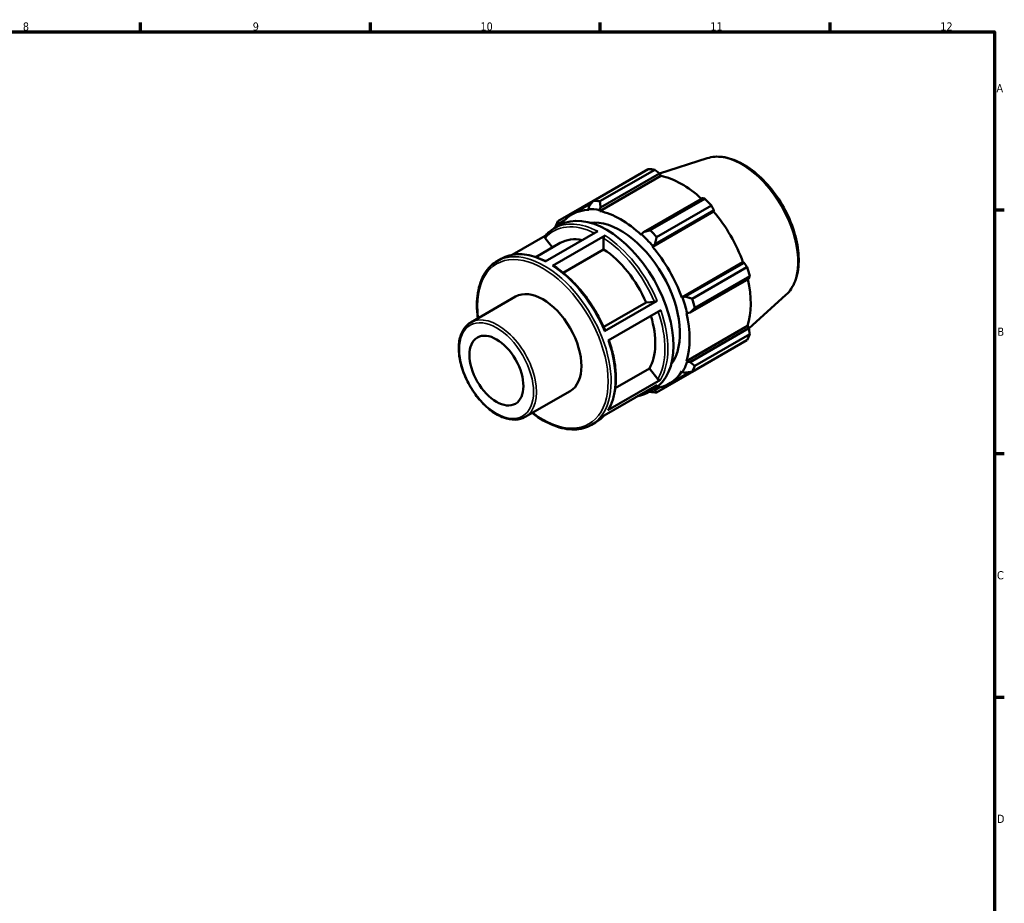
# Model space of a CAD drawing. Header units: millimetres. Extents: x 0 to 931, y 0 to 594.
# Tile 4 of 4: x 524 to 824, y 308 to 578. Entities that reach past the tile are written whole.
import ezdxf

# ---------------------------------------------------------------- set-up
doc = ezdxf.new("R2010")
doc.units = ezdxf.units.MM
for name, color, linetype, lineweight in [('Border (ISO)', 7, 'Continuous', 70), ('Visible (ISO)', 7, 'Continuous', 50), ('Visible Narrow (ISO)', 7, 'Continuous', 35)]:
    doc.layers.add(name, color=color, linetype=linetype, lineweight=lineweight)
doc.styles.add('Note Text (ISO)', font='tahoma.ttf')

# ---------------------------------------------------------------- blocks, each defined once
blk = doc.blocks.new('Borders Default Border')
at = {"layer": 'Border (ISO)'}
for p, q in [((560.67, 574), (560.67, 576.9)), ((630.75, 574), (630.75, 576.9)), ((700.83, 574), (700.83, 576.9)), ((770.92, 574), (770.92, 576.9)), ((821, 519.75), (823.9, 519.75)), ((821, 445.5), (823.9, 445.5)), ((821, 371.25), (823.9, 371.25))]:
    blk.add_line(p, q, dxfattribs=at)
at = {"layer": 'Border (ISO)', "flags": 128}
blk.add_lwpolyline([(20, 20), (20, 574), (821, 574), (821, 20), (20, 20)], dxfattribs=at)
at = {"layer": 'Border (ISO)', "color": 232, "true_color": 0xca0064, "char_height": 2.5, "attachment_point": 7, "style": 'Note Text (ISO)'}
for s, insert in [('8', (524.81, 574.34)), ('9', (594.88, 574.35)), ('10', (664.29, 574.35)), ('11', (734.37, 574.4)), ('12', (804.46, 574.4)), ('A', (821.59, 555.62)), ('B', (821.89, 481.37)), ('C', (821.73, 407.08)), ('D', (821.73, 332.88))]:
    blk.add_mtext(s, dxfattribs=dict(at, insert=insert))

msp = doc.modelspace()

# ---------------------------------------------------------------- linework, layer by layer
at = {"layer": 'Visible (ISO)'}
for p, q in [((733.412, 535.506), (718.85, 530.873)), ((698.719, 522.552), (715.432, 532.176)), ((717.407, 531.985), (700.694, 522.36)), ((700.671, 519.399), (719.317, 530.136)), ((700.919, 520.525), (718.866, 530.86)), ((718.866, 530.86), (719.317, 530.136)), ((698.651, 522.465), (687.884, 516.264)), ((731.93, 523.337), (713.983, 513.002)), ((716.018, 513.536), (732.73, 523.16)), ((692.147, 518.34), (698.124, 521.782)), ((697.421, 520.864), (697.177, 520.019)), ((697.177, 520.019), (697.282, 519.727)), ((700.603, 519.687), (700.919, 520.525)), ((700.671, 519.399), (700.603, 519.687)), ((716.715, 508.536), (735.362, 519.274)), ((717.481, 509.312), (735.428, 519.647)), ((734.706, 521.077), (717.993, 511.453)), ((735.428, 519.647), (735.362, 519.274)), ((688.183, 515.504), (689.721, 516.389)), ((683.995, 503.999), (700.032, 513.234)), ((686.685, 514.086), (688.394, 515.071)), ((688.143, 514.926), (688.183, 515.504)), ((684.01, 511.864), (673.912, 506.05)), ((684.012, 511.151), (686.289, 508.32)), ((702.295, 511.918), (686.258, 502.683)), ((701.842, 511.133), (701.842, 507.724)), ((713.395, 512.321), (713.326, 512.111)), ((713.983, 513.002), (713.395, 512.321)), ((681.173, 505.374), (688.628, 509.666)), ((701.842, 507.724), (689.472, 500.6)), ((716.715, 508.536), (716.82, 508.708)), ((716.82, 508.708), (717.481, 509.312)), ((669.391, 504.128), (670.648, 504.851)), ((725.664, 493.036), (744.311, 503.774)), ((744.666, 503.647), (726.719, 493.312)), ((728.829, 492.685), (745.541, 502.309)), ((744.311, 503.774), (744.666, 503.647)), ((728.168, 488.433), (746.115, 498.768)), ((746.359, 499.554), (729.647, 489.93)), ((661.325, 485.433), (675.014, 493.316)), ((725.865, 493.041), (725.664, 493.036)), ((726.719, 493.312), (725.865, 493.041)), ((757.409, 493.835), (746.125, 483.595)), ((701.854, 484.101), (714.762, 491.534)), ((702.121, 482.829), (718.158, 492.065)), ((714.762, 491.534), (717.313, 491.768)), ((719.28, 489.146), (703.242, 479.911)), ((727.068, 488.309), (727.284, 488.264)), ((727.284, 488.264), (728.168, 488.433)), ((727.068, 473.677), (745.715, 484.415)), ((746.115, 483.664), (728.168, 473.329)), ((745.715, 484.415), (746.115, 483.664)), ((729.647, 472.213), (746.359, 481.837)), ((745.541, 480.025), (728.829, 470.401)), ((705.388, 465.37), (715.787, 471.359)), ((715.787, 471.359), (718.338, 468.186)), ((717.993, 464.112), (734.706, 473.737)), ((727.284, 473.474), (727.068, 473.677)), ((728.168, 473.329), (727.284, 473.474)), ((721.85, 466.761), (727.967, 470.283)), ((725.664, 470.567), (725.865, 470.331)), ((725.865, 470.331), (726.719, 470.119)), ((718.042, 466.358), (702.004, 457.122)), ((703.146, 458.724), (719.183, 467.959)), ((719.062, 465.668), (717.481, 464.758)), ((677.917, 456.62), (691.607, 464.503)), ((715.429, 464.171), (717.138, 465.155)), ((717.481, 464.758), (716.922, 465.031)), ((698.135, 454.212), (699.392, 454.936))]:
    msp.add_line(p, q, dxfattribs=at)
for centre, major_axis, start_param, end_param in [((725.069, 502.956), (-15.969, 27.731), 5.8451561, 5.9396837), ((725.645, 503.288), (14.851, -25.79), 2.0696433, 2.6635608), ((708.356, 493.332), (-15.969, 27.731), 5.8451561, 5.9396837), ((725.069, 502.956), (15.969, -27.731), 1.9181653, 2.0126929), ((706.999, 492.55), (-14.851, 25.79), 5.9796864, 6.5397319), ((706.999, 492.55), (-15.011, 26.067), 5.8051535, 5.9796864), ((706.999, 492.55), (-14.851, 25.79), 5.1942882, 5.8051535), ((725.645, 503.288), (14.851, -25.79), 1.2672974, 1.8781627), ((708.356, 493.332), (-15.969, 27.731), 0.347369, 0.4418966), ((702.766, 490.113), (-14.372, 24.958), 3.1415927, 6.2831853), ((706.999, 492.55), (-12.775, 22.185), 3.3812927, 6.0434852), ((708.356, 493.332), (-15.969, 27.731), 5.059758, 5.1542856), ((700.604, 488.868), (-11.977, 20.798), 5.8134941, 6.2831853), ((706.999, 492.55), (15.011, -26.067), 1.8781627, 2.0526956), ((700.604, 488.868), (11.977, -20.798), 1.3713551, 2.2851177), ((706.999, 492.55), (-14.851, 25.79), 4.4088901, 5.0197553), ((725.069, 502.956), (15.969, -27.731), 1.1327672, 1.2272947), ((725.645, 503.288), (14.851, -25.79), 0.4818993, 1.0759774), ((683.31, 478.909), (-8.296, 14.407), 3.1415927, 6.2831853), ((706.999, 492.55), (15.011, -26.067), 1.0927645, 1.2672974), ((708.356, 493.332), (-15.969, 27.731), 4.2743598, 4.3688874), ((700.604, 488.868), (11.977, -20.798), 0.3241575, 1.1828727), ((706.999, 492.55), (-14.851, 25.79), 3.6234919, 4.2343571), ((725.069, 502.956), (15.969, -27.731), 0.347369, 0.4418966), ((706.999, 492.55), (15.011, -26.067), 0.3073663, 0.4818993), ((708.356, 493.332), (15.969, -27.731), 0.347369, 0.4418966), ((706.999, 492.55), (14.851, -25.79), 6.0266387, 6.5905516), ((708.356, 493.332), (15.969, -27.731), 5.8451561, 5.9396837)]:
    msp.add_ellipse(centre, major_axis=major_axis, ratio=0.5780931, start_param=start_param, end_param=end_param, dxfattribs=at)
msp.add_ellipse((669.168, 470.765), major_axis=(5.807, -10.085), ratio=0.5780931, dxfattribs=at)
for points, knots in [([(733.412, 535.506), (734.877, 535.972), (736.476, 536.086), (739.907, 535.647), (741.751, 535.034), (745.482, 533.115), (747.369, 531.779), (750.944, 528.544), (752.631, 526.646), (755.643, 522.489), (756.968, 520.233), (759.136, 515.579), (759.978, 513.181), (761.091, 508.461), (761.36, 506.14), (761.267, 501.797), (760.904, 499.773), (759.559, 496.359), (758.618, 494.932), (757.409, 493.835)], [5.6249709, 5.6249709, 5.6249709, 5.6249709, 5.9135637, 5.9135637, 6.2298514, 6.2298514, 6.5604668, 6.5604668, 6.8908712, 6.8908712, 7.2196544, 7.2196544, 7.5483568, 7.5483568, 7.8785688, 7.8785688, 8.2095006, 8.2095006, 8.5160634, 8.5160634, 8.5160634, 8.5160634]), ([(683.963, 511.81), (684.121, 511.995), (684.283, 512.173), (684.618, 512.517), (684.791, 512.683), (685.145, 513), (685.327, 513.152), (685.7, 513.443), (685.891, 513.582), (686.281, 513.845), (686.481, 513.969), (686.685, 514.086)], [5.29686495, 5.29686495, 5.29686495, 5.29686495, 5.33743613, 5.33743613, 5.37800731, 5.37800731, 5.41857849, 5.41857849, 5.45914967, 5.45914967, 5.49972085, 5.49972085, 5.49972085, 5.49972085]), ([(684.012, 511.151), (683.964, 511.212), (683.92, 511.29), (683.873, 511.426), (683.862, 511.508), (683.872, 511.638), (683.896, 511.711), (683.939, 511.779), (683.951, 511.795), (683.964, 511.81)], [0.284622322, 0.284622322, 0.284622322, 0.284622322, 0.308377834, 0.308377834, 0.33210924, 0.33210924, 0.355812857, 0.355812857, 0.362891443, 0.362891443, 0.362891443, 0.362891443]), ([(701.842, 511.133), (701.842, 511.198), (701.855, 511.281), (701.898, 511.426), (701.935, 511.512), (702.014, 511.649), (702.07, 511.724), (702.173, 511.833), (702.239, 511.886), (702.295, 511.918)], [0.284622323, 0.284622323, 0.284622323, 0.284622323, 0.308377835, 0.308377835, 0.332109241, 0.332109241, 0.355812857, 0.355812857, 0.379494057, 0.379494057, 0.379494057, 0.379494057]), ([(670.648, 504.851), (671.384, 505.275), (672.174, 505.605), (673.838, 506.07), (674.712, 506.205), (676.521, 506.28), (677.456, 506.22), (679.366, 505.911), (680.341, 505.661), (682.269, 504.996), (683.221, 504.589), (684.174, 504.103)], [5.49972085, 5.49972085, 5.49972085, 5.49972085, 5.64628339, 5.64628339, 5.79284592, 5.79284592, 5.93940846, 5.93940846, 6.08597099, 6.08597099, 6.22610167, 6.22610167, 6.22610167, 6.22610167]), ([(663.479, 486.673), (663.429, 487.058), (663.385, 487.439), (663.094, 490.483), (663.192, 493.002), (664.104, 497.494), (664.916, 499.47), (666.972, 502.347), (668.097, 503.382), (669.391, 504.128)], [4.54971216, 4.54971216, 4.54971216, 4.54971216, 4.59574513, 4.59574513, 4.9194623, 4.9194623, 5.24204954, 5.24204954, 5.49972085, 5.49972085, 5.49972085, 5.49972085]), ([(686.258, 502.683), (686.313, 502.715), (686.379, 502.737), (686.482, 502.747), (686.538, 502.736), (686.58, 502.712), (686.583, 502.71), (686.586, 502.708)], [0, 0, 0, 0, 0.023692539, 0.023692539, 0.047407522, 0.047407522, 0.049115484, 0.049115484, 0.049115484, 0.049115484]), ([(686.586, 502.708), (687.853, 501.889), (689.108, 500.939), (691.557, 498.811), (692.75, 497.633), (695.035, 495.089), (696.126, 493.723), (698.171, 490.85), (699.124, 489.343), (700.859, 486.238), (701.642, 484.641), (702.326, 483.026)], [0.06125106, 0.06125106, 0.06125106, 0.06125106, 0.24827804, 0.24827804, 0.43530503, 0.43530503, 0.62233202, 0.62233202, 0.80935901, 0.80935901, 0.99638599, 0.99638599, 0.99638599, 0.99638599]), ([(718.158, 492.065), (718.103, 492.032), (718.026, 491.994), (717.885, 491.931), (717.797, 491.896), (717.65, 491.844), (717.564, 491.818), (717.432, 491.785), (717.362, 491.772), (717.313, 491.768)], [0, 0, 0, 0, 0.023685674, 0.023685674, 0.047386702, 0.047386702, 0.071106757, 0.071106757, 0.094843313, 0.094843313, 0.094843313, 0.094843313]), ([(677.917, 456.62), (677.027, 456.107), (676.006, 455.829), (673.785, 455.752), (672.58, 455.973), (670.086, 456.901), (668.795, 457.629), (666.285, 459.514), (665.067, 460.673), (662.83, 463.298), (661.81, 464.762), (660.068, 467.848), (659.345, 469.47), (658.266, 472.716), (657.91, 474.34), (657.61, 477.434), (657.666, 478.903), (658.202, 481.533), (658.681, 482.696), (659.9, 484.385), (660.563, 484.994), (661.325, 485.433)], [2.3581282, 2.3581282, 2.3581282, 2.3581282, 2.6557716, 2.6557716, 2.9671326, 2.9671326, 3.2920288, 3.2920288, 3.6184282, 3.6184282, 3.9437494, 3.9437494, 4.268625, 4.268625, 4.5940305, 4.5940305, 4.9204963, 4.9204963, 5.2447882, 5.2447882, 5.4997209, 5.4997209, 5.4997209, 5.4997209]), ([(702.325, 483.025), (702.328, 483.019), (702.328, 483.011), (702.321, 482.984), (702.298, 482.954), (702.231, 482.898), (702.177, 482.862), (702.121, 482.829)], [0.322337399, 0.322337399, 0.322337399, 0.322337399, 0.331975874, 0.331975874, 0.355684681, 0.355684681, 0.379378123, 0.379378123, 0.379378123, 0.379378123]), ([(703.469, 480.042), (704.021, 478.436), (704.47, 476.829), (705.152, 473.644), (705.381, 472.068), (705.604, 469.018), (705.598, 467.546), (705.346, 464.754), (705.1, 463.434), (704.372, 460.993), (703.89, 459.87), (703.294, 458.869)], [1.11101406, 1.11101406, 1.11101406, 1.11101406, 1.29564876, 1.29564876, 1.48272588, 1.48272588, 1.66980299, 1.66980299, 1.8568801, 1.8568801, 2.04395721, 2.04395721, 2.04395721, 2.04395721]), ([(719.183, 467.959), (719.127, 467.927), (719.05, 467.903), (718.91, 467.89), (718.822, 467.898), (718.675, 467.937), (718.589, 467.976), (718.457, 468.063), (718.387, 468.126), (718.338, 468.186)], [0, 0, 0, 0, 0.023685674, 0.023685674, 0.047386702, 0.047386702, 0.071106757, 0.071106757, 0.094843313, 0.094843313, 0.094843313, 0.094843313]), ([(715.429, 464.171), (714.693, 463.747), (713.903, 463.417), (712.774, 463.102), (712.471, 463.031), (712.164, 462.973)], [2.3581282, 2.3581282, 2.3581282, 2.3581282, 2.50469073, 2.50469073, 2.55702297, 2.55702297, 2.55702297, 2.55702297]), ([(698.135, 454.212), (696.595, 453.326), (694.82, 452.854), (690.958, 452.771), (688.864, 453.181), (684.55, 454.853), (682.328, 456.135), (680.138, 457.809), (680.105, 457.835), (680.072, 457.86)], [2.3581282, 2.3581282, 2.3581282, 2.3581282, 2.66471212, 2.66471212, 2.98015878, 2.98015878, 3.30318904, 3.30318904, 3.3081369, 3.3081369, 3.3081369, 3.3081369]), ([(702.067, 457.158), (701.924, 456.993), (701.777, 456.832), (701.458, 456.505), (701.286, 456.34), (700.931, 456.022), (700.75, 455.87), (700.377, 455.579), (700.186, 455.441), (699.795, 455.178), (699.596, 455.053), (699.392, 454.936)], [2.15923343, 2.15923343, 2.15923343, 2.15923343, 2.19584348, 2.19584348, 2.23641466, 2.23641466, 2.27698584, 2.27698584, 2.31755702, 2.31755702, 2.3581282, 2.3581282, 2.3581282, 2.3581282]), ([(703.294, 458.869), (703.293, 458.866), (703.291, 458.863), (703.256, 458.808), (703.202, 458.756), (703.146, 458.724)], [0.354499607, 0.354499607, 0.354499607, 0.354499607, 0.355684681, 0.355684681, 0.379378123, 0.379378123, 0.379378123, 0.379378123])]:
    msp.add_open_spline(points, degree=3, knots=knots, dxfattribs=at)
for points, weights in [([(718.866, 530.86), (718.155, 531.413), (717.407, 531.985)], [1.00143189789, 1.00112439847, 1]), ([(698.719, 522.552), (698.048, 521.686), (697.421, 520.864)], [1.01457174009, 1.01041911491, 1.00546203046]), ([(700.919, 520.525), (700.8, 521.419), (700.694, 522.36)], [1.00546203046, 1.01041911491, 1.01457174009]), ([(732.73, 523.16), (732.325, 523.252), (731.93, 523.337)], [1, 1.00112439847, 1.00143189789]), ([(735.428, 519.647), (735.078, 520.349), (734.706, 521.077)], [1.00143189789, 1.00112439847, 1]), ([(688.183, 515.504), (688.028, 515.871), (687.884, 516.264)], [1.00546203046, 1.01041911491, 1.01457174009]), ([(687.065, 514.451), (687.053, 514.371), (687.04, 514.291)], [1.01457174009, 1.01426897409, 1.01396193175]), ([(716.018, 513.536), (714.971, 513.259), (713.983, 513.002)], [1.01457174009, 1.01041911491, 1.00546203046]), ([(717.481, 509.312), (717.723, 510.356), (717.993, 511.453)], [1.00546203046, 1.01041911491, 1.01457174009]), ([(745.541, 502.309), (745.098, 502.994), (744.666, 503.647)], [1, 1.00112439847, 1.00143189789]), ([(746.115, 498.768), (746.238, 499.155), (746.359, 499.554)], [1.00143189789, 1.00112439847, 1]), ([(728.829, 492.685), (727.744, 493), (726.719, 493.312)], [1.01457174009, 1.01041911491, 1.00546203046]), ([(728.168, 488.433), (728.884, 489.161), (729.647, 489.93)], [1.00546203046, 1.01041911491, 1.01457174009]), ([(746.359, 481.837), (746.238, 482.771), (746.115, 483.664)], [1, 1.00112439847, 1.00143189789]), ([(729.647, 472.213), (728.884, 472.777), (728.168, 473.329)], [1.01457174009, 1.01041911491, 1.00546203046]), ([(734.706, 473.737), (734.725, 473.772), (734.743, 473.806)], [1, 1.00005668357, 1.00011129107]), ([(726.719, 470.119), (727.744, 470.252), (728.829, 470.401)], [1.00546203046, 1.01041911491, 1.01457174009]), ([(715.803, 464.386), (715.91, 464.345), (716.018, 464.304)], [1.01370305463, 1.01414171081, 1.01457174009]), ([(717.993, 464.112), (717.723, 464.437), (717.481, 464.758)], [1.01457174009, 1.01041911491, 1.00546203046])]:
    msp.add_rational_spline(points, weights, degree=2, dxfattribs=at)
at = {"layer": 'Visible Narrow (ISO)'}
for centre, major_axis, start_param, end_param in [((743.894, 513.797), (-12.093, 21), 3.2668427, 6.1579352), ((700.604, 488.868), (-14.053, 24.403), 5.575669, 6.4847087), ((701.057, 489.129), (-14.372, 24.958), 5.5500652, 6.2831853), ((700.604, 488.868), (14.053, -24.403), 1.3624202, 2.2959185), ((701.057, 489.129), (-14.372, 24.958), 4.5028676, 5.4388953), ((683.763, 479.17), (14.372, -24.958), 0, 3.1415927), ((683.31, 478.909), (-14.053, 24.403), 2.2022995, 7.2224785), ((685.02, 479.894), (-14.372, 24.958), 5.5500652, 6.2831853), ((685.02, 479.894), (14.372, -24.958), 1.361275, 2.2973027), ((669.621, 471.026), (8.296, -14.407), 0, 3.1415927), ((700.604, 488.868), (14.053, -24.403), 0.3152226, 1.2425465), ((701.057, 489.129), (14.372, -24.958), 0.3140774, 1.2501051), ((685.02, 479.894), (14.372, -24.958), 0.3140774, 1.2501051), ((701.057, 489.129), (14.372, -24.958), 0, 0.2029076), ((685.02, 479.894), (14.372, -24.958), 0, 0.2029076)]:
    msp.add_ellipse(centre, major_axis=major_axis, ratio=0.5780931, start_param=start_param, end_param=end_param, dxfattribs=at)
msp.add_ellipse((669.168, 470.765), major_axis=(7.977, -13.852), ratio=0.5780931, dxfattribs=at)

# ---------------------------------------------------------------- block references
msp.add_blockref('Borders Default Border', (0, 0))

doc.saveas('drawing.dxf')
